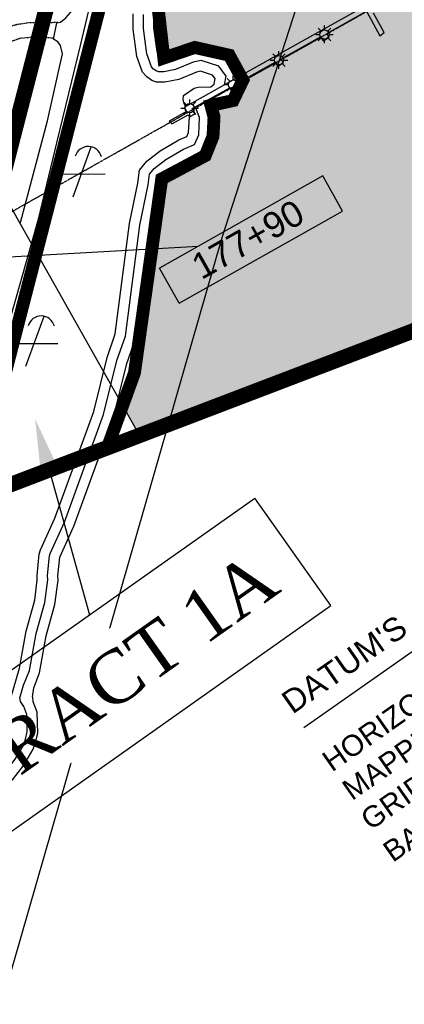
# Model space of a CAD drawing. Header units: feet. Extents: x 0 to 208040, y 0 to 211214.
# Tile 65 of 71: x 201164 to 201911, y 201903 to 203814. Entities that reach past the tile are written whole.
import ezdxf
from ezdxf.enums import TextEntityAlignment as Align

# ---------------------------------------------------------------- set-up
doc = ezdxf.new("R2010")
doc.units = ezdxf.units.FT
doc.header["$LTSCALE"] = 0.5
doc.header["$MEASUREMENT"] = 0
doc.header["$XCLIPFRAME"] = 0
for name, pattern in [('CENTER2', [1.125, 0.75, -0.125, 0.125, -0.125]), ('D100S10', [1, 0.5, 0.5]), ('D80S10', [1, 0.5, 0.5]), ('HIDDEN2', [0.1875, 0.125, -0.0625]), ('PHANTOM2', [1.25, 0.625, -0.125, 0.125, -0.125, 0.125, -0.125])]:
    doc.linetypes.add(name, pattern=pattern)
for name, color, linetype in [('1-RPZ', 2, 'CONTINUOUS'), ('1-RUNWAYCL', 5, 'CENTER2'), ('1-WCBTEXT', 1, 'CONTINUOUS'), ('COAST', 5, 'CONTINUOUS'), ('COAST-LT1', 5, 'D80S10'), ('COAST-LT2', 5, 'D100S10'), ('DOCK-SEAWALL', 11, 'CONTINUOUS'), ('E-EXCAVATE', 11, 'CONTINUOUS'), ('f-atseasement', 251, 'CENTER2'), ('F-EASEMENTHATCH', 1, 'CONTINUOUS'), ('F-STATIONOFFSET', 110, 'CONTINUOUS'), ('Future Property Line', 251, 'PHANTOM2'), ('image', 7, 'CONTINUOUS'), ('R-DIRT', 11, 'HIDDEN2'), ('R-PAVED', 11, 'CONTINUOUS'), ('RUNWAYLIGHTS', 11, 'CONTINUOUS'), ('TRACT1AREA', 3, 'CONTINUOUS')]:
    doc.layers.add(name, color=color, linetype=linetype)
doc.styles.add('ARIAL', font='ARIAL.TTF')
doc.styles.add('TIMES', font='times.shx')
picture_1 = doc.add_image_def('image1.jpg', size_in_pixel=(2000, 2400))

msp = doc.modelspace()

# ---------------------------------------------------------------- hatches: boundary and pattern name
at = {"layer": 'F-EASEMENTHATCH'}
h = msp.add_hatch(dxfattribs=at)
h.set_pattern_fill('AR-SAND', color=256, scale=20, style=0)
h.set_pattern_definition([(37.5, (0, 0), (-1.259867, 38.5364754), [0, -30.4, 0, -34, 0, -32.5]), (7.5, (0, 0), (35.395534, 56.442921), [0, -16.4, 0, -27.4, 0, -10.5]), (327.5, (-24.6, 0), (62.2828372, 0.113181), [0, -10, 0, -36, 0, -47]), (317.5, (-24.6, 0), (60.122532, 17.553511), [0, -5, 0, -23.6, 0, -27])])
h.paths.add_polyline_path([(202898.7, 205433.2), (201598, 204418.8), (201498, 204137), (201432.5, 203841), (201444, 203740), (201504, 203760.5), (201571, 203745.5), (201597.5, 203697), (201578.5, 203657.5), (201535.5, 203648), (201541.5, 203625.5), (201539.5, 203588), (201524.5, 203550.5), (201440, 203505.5), (201387, 203129), (201363.9, 203065.3), (201396.5, 203007.5), (203758.3, 203908.8)])

# ---------------------------------------------------------------- linework, layer by layer
at = {"layer": '1-RPZ'}
for p, q in [((201396.5, 203007.5), (203758.3, 203908.8, 17.9)), ((200905.3, 203878.6), (201396.5, 203007.5))]:
    msp.add_line(p, q, dxfattribs=at)
at = {"layer": '1-WCBTEXT'}
msp.add_lwpolyline([(201715.7, 202440.8), (202019.6, 202653.6)], dxfattribs=at)
at = {"layer": 'COAST', "elevation": 5}
msp.add_lwpolyline([(201486.1, 203645.6), (201483.5, 203650.9), (201481.3, 203659.2), (201482.3, 203667.1), (201502.7, 203681.3), (201510.7, 203683.5), (201535.6, 203683.9), (201541.5, 203689.5), (201543.6, 203700.1), (201538.6, 203707), (201515.4, 203714.5), (201507.2, 203712.8), (201472.9, 203698.3), (201446.1, 203693.3), (201430, 203692.9), (201420.9, 203696.4), (201410.8, 203703.2), (201402.8, 203712.3), (201391.7, 203743.1), (201384.5, 203796.3), (201384.8, 203825.8)], dxfattribs=at)
at = {"layer": 'COAST-LT1', "elevation": 5}
msp.add_lwpolyline([(201561.6, 203687.8), (201564.9, 203704.8), (201550.9, 203724), (201516.6, 203735.1), (201501.3, 203732), (201467, 203717.6), (201444, 203713.2), (201433.5, 203713), (201430.2, 203714.2), (201424.1, 203718.4), (201420.3, 203722.7), (201411.2, 203747.9), (201404.5, 203797.6), (201404.8, 203824.6)], dxfattribs=at)
at = {"layer": 'COAST-LT2', "elevation": 5}
msp.add_lwpolyline([(201584.4, 203700.6), (201586.1, 203709.5), (201563.3, 203741), (201517.7, 203755.8), (201495.3, 203751.2), (201461.2, 203736.8), (201441.9, 203733.2), (201437.8, 203733.1), (201430.8, 203752.6), (201424.6, 203798.8), (201424.8, 203823.3)], dxfattribs=at)
at = {"layer": 'DOCK-SEAWALL', "elevation": 17.2}
msp.add_lwpolyline([(201832.2, 203839.5), (201666.7, 203746.7), (201483.7, 203644.2), (201488.1, 203636.3), (201454.7, 203617.4), (201459.3, 203612.3), (201491.5, 203629.5), (201493.8, 203625.6), (201504.6, 203632.6), (201498.8, 203642), (201572.2, 203681.9), (201576.7, 203672.6), (201592.4, 203683), (201585.9, 203690.6), (201660.5, 203731.7), (201665.4, 203724), (201676.3, 203731.3), (201671.6, 203738.2), (201748.5, 203781), (201753.1, 203773.3), (201765.3, 203780.2), (201760.4, 203787.6), (201837.3, 203831), (201863.2, 203783), (201871.6, 203789.5), (201850.9, 203826.8)], dxfattribs=at)
at = {"layer": 'E-EXCAVATE'}
for p, q in [((201267.7, 203470.8), (201303, 203567.6)), ((201329.8, 203514.3), (201226.7, 203514.2)), ((201176.4, 203142), (201211.7, 203238.9)), ((201238.5, 203185.6), (201135.4, 203185.5))]:
    msp.add_line(p, q, dxfattribs=at)
for centre, start, end in [((201297.3, 203542.1), 13.8275, 164.272), ((201252.7, 203510.8), 85.7324, 236.1769), ((201206, 203213.3), 13.8275, 164.272)]:
    msp.add_arc(centre, 26.2, start, end, dxfattribs=at)
at = {"layer": 'f-atseasement', "const_width": 30}
msp.add_lwpolyline([(201324, 202979.8), (203758.3, 203908.8), (202898.7, 205433.2), (201598, 204418.8)], dxfattribs=at)
at = {"layer": 'F-STATIONOFFSET'}
for p, q in [((201752.5, 203511.2, 3.7), (201435.4, 203332.4, 3.7)), ((201791, 203442.9, 3.7), (201752.5, 203511.2, 3.7)), ((201474, 203264.1, 3.7), (201791, 203442.9, 3.7)), ((201026.6, 203347.6, 17.9), (201510.5, 203374.8, -19.9)), ((201474, 203264.1, 3.7), (201435.4, 203332.4, 3.7))]:
    msp.add_line(p, q, dxfattribs=at)
at = {"layer": 'Future Property Line'}
msp.add_lwpolyline([(201073.2, 202884.1, 25, 25, 0), (201437, 204293.2, 25, 25, 0), (201598, 204418.8, 25, 25, 0), (201498, 204137, 25, 25, 0), (201432.5, 203841, 25, 25, 0), (201444, 203740, 25, 25, 0), (201504, 203760.5, 25, 25, 0), (201571, 203745.5, 25, 25, 0), (201597.5, 203697, 25, 25, 0), (201578.5, 203657.5, 25, 25, 0), (201535.5, 203648, 25, 25, 0), (201541.5, 203625.5, 25, 25, 0), (201539.5, 203588, 25, 25, 0), (201524.5, 203550.5, 25, 25, 0), (201440, 203505.5, 25, 25, 0), (201387, 203129, 25, 25, 0), (201334.4, 202983.8, 30, 30, 0), (201073.2, 202884.1, 0, 0, 0)], format="xyseb", dxfattribs=at)
at = {"layer": 'R-DIRT'}
for points, elevation in [([(201238.1, 203808.7), (201180.7, 203808.2), (201157.8, 203804.6), (201129, 203795), (201094.9, 203779.9), (201006.4, 203727.4), (200949.1, 203700.5), (200895.5, 203686.1), (200860.9, 203683.2), (200827.5, 203697.5)], 12.6), ([(201231, 203778.3), (201198, 203780.8), (201165.6, 203778.2), (201135.9, 203767.8), (201096, 203745.7), (201049.6, 203719.1), (200992.1, 203688.8), (200921.6, 203663.1), (200879.6, 203650.1), (200857.1, 203629.7)], 11.3)]:
    msp.add_lwpolyline(points, dxfattribs=dict(at, elevation=elevation))
at = {"layer": 'R-PAVED', "elevation": 50.6}
msp.add_lwpolyline([(201165.8, 203421), (201218.4, 203618.2), (201247.6, 203748.1), (201243.4, 203764.6), (201237.9, 203771.5), (201229.5, 203776.3), (201236.2, 203808.4), (201243.3, 203809.4), (201253.5, 203818.3), (201267.5, 203833.7), (201332.9, 204091.6), (201333.1, 204092.4)], dxfattribs=at)
at = {"layer": 'RUNWAYLIGHTS'}
for p, q in [((201756, 203794.7), (201756, 203802.8)), ((201738.9, 203785.7), (201747, 203785.7)), ((201749.7, 203792), (201743.9, 203797.8)), ((201762.4, 203792), (201768.1, 203797.8)), ((201765, 203785.7), (201773.1, 203785.7)), ((201749.7, 203779.3), (201743.9, 203773.6)), ((201756, 203768.6), (201756, 203776.7)), ((201762.4, 203779.3), (201768.1, 203773.6)), ((201661.2, 203742.3), (201655.5, 203748)), ((201667.6, 203744.9), (201667.6, 203753)), ((201673.9, 203742.3), (201679.6, 203748)), ((201650.5, 203735.9), (201658.6, 203735.9)), ((201661.2, 203729.6), (201655.5, 203723.8)), ((201667.6, 203718.8), (201667.6, 203726.9)), ((201673.9, 203729.6), (201679.6, 203723.8)), ((201676.6, 203735.9), (201684.7, 203735.9)), ((201578.8, 203697.4), (201578.8, 203705.5)), ((201561.7, 203688.4), (201569.8, 203688.4)), ((201572.4, 203694.8), (201566.7, 203700.5)), ((201585.1, 203694.8), (201590.8, 203700.5)), ((201587.8, 203688.4), (201595.9, 203688.4)), ((201572.4, 203682), (201566.7, 203676.3)), ((201578.8, 203671.3), (201578.8, 203679.4)), ((201585.1, 203682), (201590.8, 203676.3)), ((201487.9, 203649), (201482.1, 203654.7)), ((201494.2, 203651.6), (201494.2, 203659.7)), ((201500.6, 203649), (201506.3, 203654.7)), ((201477.1, 203642.6), (201485.2, 203642.6)), ((201487.9, 203636.3), (201482.1, 203630.5)), ((201494.2, 203625.5), (201494.2, 203633.6)), ((201500.6, 203636.3), (201506.3, 203630.5)), ((201503.2, 203642.6), (201511.3, 203642.6))]:
    msp.add_line(p, q, dxfattribs=at)
for centre in [(201756, 203785.7), (201667.6, 203735.9), (201578.8, 203688.4), (201494.2, 203642.6)]:
    msp.add_circle(centre, 9, dxfattribs=at)
at = {"layer": 'TRACT1AREA'}
msp.add_solid([(201204.7, 202939.1), (201236.8, 202948.1), (201194, 203040)], dxfattribs=at)

# ---------------------------------------------------------------- texts
at = {"layer": '1-WCBTEXT', "style": 'ARIAL'}
for s, p in [('   MAPPING IS BASED ON LOCAL NAVY ADAK GRID SYSTEM 1944 DATUM, ALASKA STATE ', (201770.5, 202270.4)), ('GRID SYSTEM ZONE 10, NOAA 1972.  ALL GEODETIC COORDINATES AND BEARINGS ARE', (201845.1, 202239.7)), ("BASED ON NAD 83 AS FOUND ON LCMF'S 1996 RECORD SURVEY OF THE ADAK AIRPORT", (201888.5, 202177.7)), ('   HORIZONTAL:', (201731.6, 202326))]:
    msp.add_text(s, height=40.748, rotation=35.0022, dxfattribs=at).set_placement(p)
at = {"layer": 'F-STATIONOFFSET', "style": 'ARIAL'}
msp.add_text('177+90', height=50, rotation=29.4183, dxfattribs=at).set_placement((201517, 203308.7, 3.7))

# ---------------------------------------------------------------- pictures from other files: only their frames are drawn
at = {"layer": 'image'}
image = msp.add_image(picture_1, insert=(189577.4, 187001.2), size_in_units=(14997.8, 17997.4), rotation=0.6, dxfattribs=at)
image.set_boundary_path([(132.996, 330.714), (430.192, 24.765), (1020.87, 15.748), (1441.694, 2.418), (1679.783, 17.58), (1693.604, 9.457), (1619.806, 230.729), (1548.014, 470.558), (1535.763, 774.424), (1569.421, 992.353), (1639.473, 1205.262), (1591.986, 1384.6), (1519.706, 1505.468), (1523.142, 1667.603), (1504.677, 1730.756), (1672.9, 1884.48), (1821.97, 1931.65), (1498.085, 2118.297), (960.466, 2148.074), (673.895, 2165.344), (458.475, 2163.088), (240.59, 2160.806), (87.062, 2055.378), (143.158, 1779.843), (140.638, 1536.635), (138.25, 1280.692), (130.08, 1093.17), (219.456, 785.044), (141.38, 497.97), (132.996, 330.714)])
image.dxf.flags = 15

# ---------------------------------------------------------------- next in the draw order: wipeouts: each hides what was drawn before it
msp.add_wipeout([(201108.5, 202262.1), (201696.6, 202677.5), (201598.5, 202816.4), (201010.4, 202401)]).dxf.layer = 'TRACT1AREA'

# ---------------------------------------------------------------- next in the draw order: linework, layer by layer
at = {"layer": '1-RUNWAYCL'}
msp.add_line((194428.7, 199652.5), (203328.5, 204671), dxfattribs=at)
at = {"layer": 'COAST', "elevation": 5}
msp.add_lwpolyline([(201147.4, 202500), (201163.5, 202555.6), (201176.6, 202627.9), (201193.4, 202687.6), (201198.4, 202727.6), (201197.8, 202735.7), (201202.2, 202777.1), (201204.3, 202785.3), (201232.5, 202846.8), (201308, 203054.1), (201333.7, 203158.5), (201349.7, 203204.5), (201377.6, 203419), (201393.7, 203497.2), (201396.8, 203522.6), (201411, 203540.1), (201437, 203559.7), (201473, 203581.1), (201488.6, 203587.4), (201492.1, 203595.4), (201493.6, 203625.8)], dxfattribs=at)
at = {"layer": 'COAST-LT1'}
for points, elevation in [([(201165, 202500.5), (201171.7, 202523), (201183, 202551.1), (201196.1, 202623.4), (201213, 202683.6), (201218.5, 202727.1), (201217.9, 202735.4), (201221.9, 202773.6), (201223.2, 202778.6), (201251, 202839.2), (201327.1, 203048.3), (201352.9, 203152.8), (201369.3, 203199.9), (201397.3, 203415.7), (201413.4, 203493.9), (201416, 203514.5), (201425, 203525.6), (201448.1, 203543.1), (201481.9, 203563.1), (201503.8, 203572), (201511.8, 203590.8), (201513.6, 203624.7), (201504.9, 203645.6)], 5), ([(200935.4, 201838.7), (200957.2, 201906.6), (200981.2, 201996.2), (200999.3, 202044.5), (201009.7, 202080.6), (201021.3, 202111.8), (201050.3, 202179.2), (201090.5, 202285.2), (201117.4, 202333.1), (201134.9, 202352.3), (201155.7, 202379), (201172.1, 202407.2), (201175.6, 202417.8), (201179, 202432.1), (201178.3, 202466.2), (201172.3, 202481.5), (201165.8, 202491.4), (201164.4, 202499.8)], 2.6)]:
    msp.add_lwpolyline(points, dxfattribs=dict(at, elevation=elevation))
at = {"layer": 'COAST-LT2'}
for points, elevation in [([(201189.2, 202500.5), (201191.9, 202517.4), (201202.5, 202546.5), (201215.6, 202618.9), (201232.7, 202679.6), (201238.6, 202726.5), (201238, 202735.1), (201241.8, 202771.1), (201269.5, 202831.6), (201346.3, 203042.5), (201372.1, 203147.1), (201388.9, 203195.3), (201417.1, 203412.4), (201433.2, 203490.7), (201435.1, 203506.3), (201439, 203511.1), (201459.3, 203526.4), (201490.8, 203545.1), (201518.9, 203556.5), (201531.6, 203586.2), (201533.6, 203623.7), (201526.9, 203643), (201535.8, 203652.3), (201551.1, 203654.2), (201567.3, 203658.8), (201578.4, 203669.4), (201579.3, 203674.3)], 5), ([(200976.4, 201900.9), (201000.3, 201990.1), (201018.4, 202038.3), (201028.7, 202074.3), (201039.9, 202104.4), (201068.9, 202171.7), (201108.7, 202276.7), (201133.7, 202321.3), (201150.2, 202339.4), (201172.3, 202367.8), (201190.4, 202398.9), (201194.9, 202412.3), (201199.1, 202430), (201198.2, 202470.2), (201190.2, 202490.7), (201189.5, 202499.8)], 2.6)]:
    msp.add_lwpolyline(points, dxfattribs=dict(at, elevation=elevation))
at = {"layer": 'Future Property Line', "const_width": 30}
msp.add_lwpolyline([(197641.4, 202899.1), (200108.4, 204290.2), (201307.7, 204192.4), (200939.4, 202765.9, -0.114582), (200730.1, 202364.8), (200318.5, 201885, -0.081769), (199958.5, 201566), (199518, 201274, 0.24035)], format="xyb", dxfattribs=at)
at = {"layer": 'R-PAVED', "elevation": 48.1}
msp.add_lwpolyline([(200902.3, 202500), (200908.5, 202510.8), (200939.2, 202563.7), (200966.3, 202622.1), (200985.3, 202676.7), (201016.9, 202790), (201069.2, 202972.9), (201144.1, 203228.6), (201201, 203427), (201236.7, 203577.9), (201282.3, 203764.4), (201318.4, 203917), (201355.6, 204064.6), (201373.4, 204137.8), (201374.2, 204140.7)], dxfattribs=at)
at = {"layer": 'TRACT1AREA'}
msp.add_line((201220.8, 202943.6), (201299.6, 202659.6), dxfattribs=at)
at = {"layer": 'TRACT1AREA', "color": 3}
for p, q in [((200959.5, 202419.5), (201620.5, 202886.1)), ((201768, 202677.2), (201620.5, 202886.1)), ((201107, 202210.6), (201768, 202677.2))]:
    msp.add_line(p, q, dxfattribs=at)

# ---------------------------------------------------------------- next in the draw order: texts
at = {"layer": '1-WCBTEXT', "style": 'ARIAL'}
msp.add_text("DATUM'S", height=45, rotation=35.0022, dxfattribs=at).set_placement((201693.8, 202465.4))
at = {"layer": 'TRACT1AREA', "color": 1, "style": 'TIMES'}
msp.add_text('TRACT 1A', height=100, rotation=35.2322, dxfattribs=at).set_placement((201381.8, 202499.1), align=Align.CENTER)

doc.saveas('drawing.dxf')
